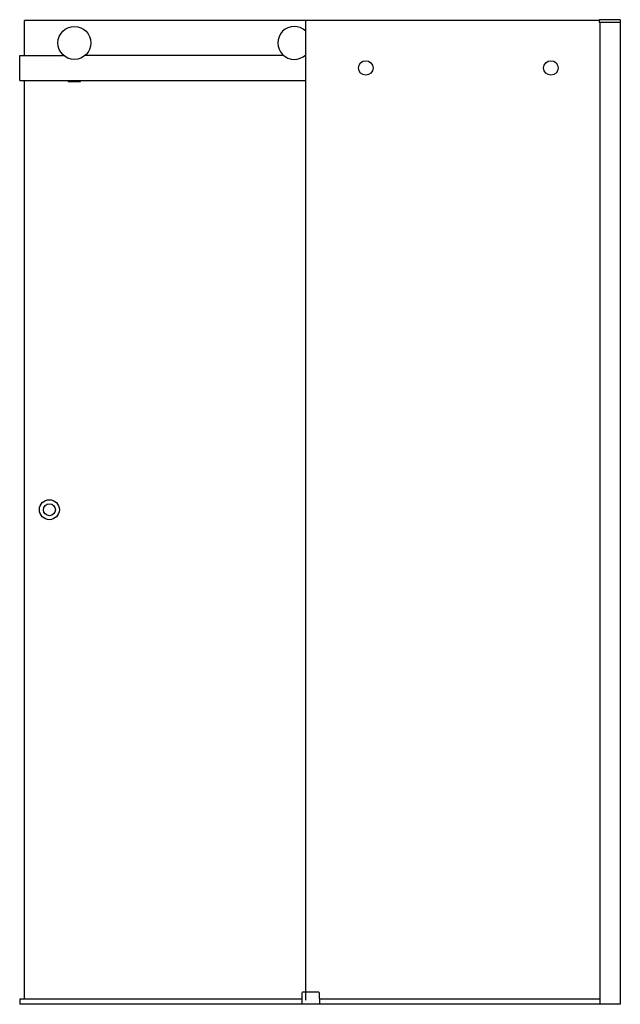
# Model space of a CAD drawing. Header units: metres. Extents: x 3632.84 to 3634.04, y 3697.69 to 3699.66.
import ezdxf

# ---------------------------------------------------------------- set-up
doc = ezdxf.new("R2010")
doc.units = ezdxf.units.M
doc.layers.add('SANINDUSA', color=3, linetype='Continuous')

msp = doc.modelspace()

# ---------------------------------------------------------------- linework, layer by layer
at = {"layer": 'SANINDUSA'}
for p, q in [((3632.848, 3699.584), (3632.848, 3699.654)), ((3633.411, 3699.654), (3632.848, 3699.654)), ((3633.411, 3697.694), (3633.411, 3699.654)), ((3633.9979, 3699.654), (3633.411, 3699.654)), ((3633.9979, 3699.654), (3633.9978, 3699.6515)), ((3633.9988, 3699.6505), (3634.0402, 3699.6505)), ((3634.04, 3699.6555), (3633.9994, 3699.6555)), ((3634, 3697.686), (3634, 3699.6505)), ((3634.04, 3699.6555), (3634.0402, 3699.6505)), ((3634.04, 3699.6505), (3634.04, 3697.686)), ((3632.8386, 3699.584), (3632.9265, 3699.584)), ((3632.8386, 3699.534), (3632.8386, 3699.584)), ((3633.3665, 3699.584), (3632.9696, 3699.584)), ((3633.411, 3699.584), (3633.4096, 3699.584)), ((3632.8386, 3699.534), (3633.411, 3699.534)), ((3632.848, 3697.6968), (3632.848, 3699.534)), ((3632.9355, 3699.533), (3632.9355, 3699.534)), ((3632.9355, 3699.532), (3632.9355, 3699.533)), ((3632.9355, 3699.533), (3632.9605, 3699.533)), ((3632.9355, 3699.532), (3632.9605, 3699.532)), ((3632.9605, 3699.533), (3632.9605, 3699.534)), ((3632.9605, 3699.532), (3632.9605, 3699.533)), ((3633.4032, 3697.7085), (3633.4028, 3697.686)), ((3633.4369, 3697.71), (3633.4047, 3697.71)), ((3633.4388, 3697.686), (3633.4384, 3697.7085)), ((3633.4029, 3697.696), (3632.8386, 3697.696)), ((3632.8386, 3697.696), (3632.8386, 3697.686)), ((3634.04, 3697.686), (3632.8386, 3697.686)), ((3632.848, 3697.6968), (3633.403, 3697.6968)), ((3634, 3697.696), (3633.4386, 3697.696))]:
    msp.add_line(p, q, dxfattribs=at)
for centre, radius in [((3632.948, 3699.609), 0.033), ((3633.531, 3699.559), 0.0145), ((3633.9013, 3699.559), 0.0145), ((3632.898, 3698.6754), 0.02), ((3632.898, 3698.6754), 0.012)]:
    msp.add_circle(centre, radius, dxfattribs=at)
for centre, radius, start, end in [((3633.9988, 3699.6515), 0.001, 178, 270), ((3633.9994, 3699.654), 0.0015, 90, 178), ((3633.388, 3699.609), 0.033, 45.8144, 314.1856), ((3633.4047, 3697.7085), 0.0015, 90, 179), ((3633.4369, 3697.7085), 0.0015, 1, 90)]:
    msp.add_arc(centre, radius, start, end, dxfattribs=at)

doc.saveas('drawing.dxf')
